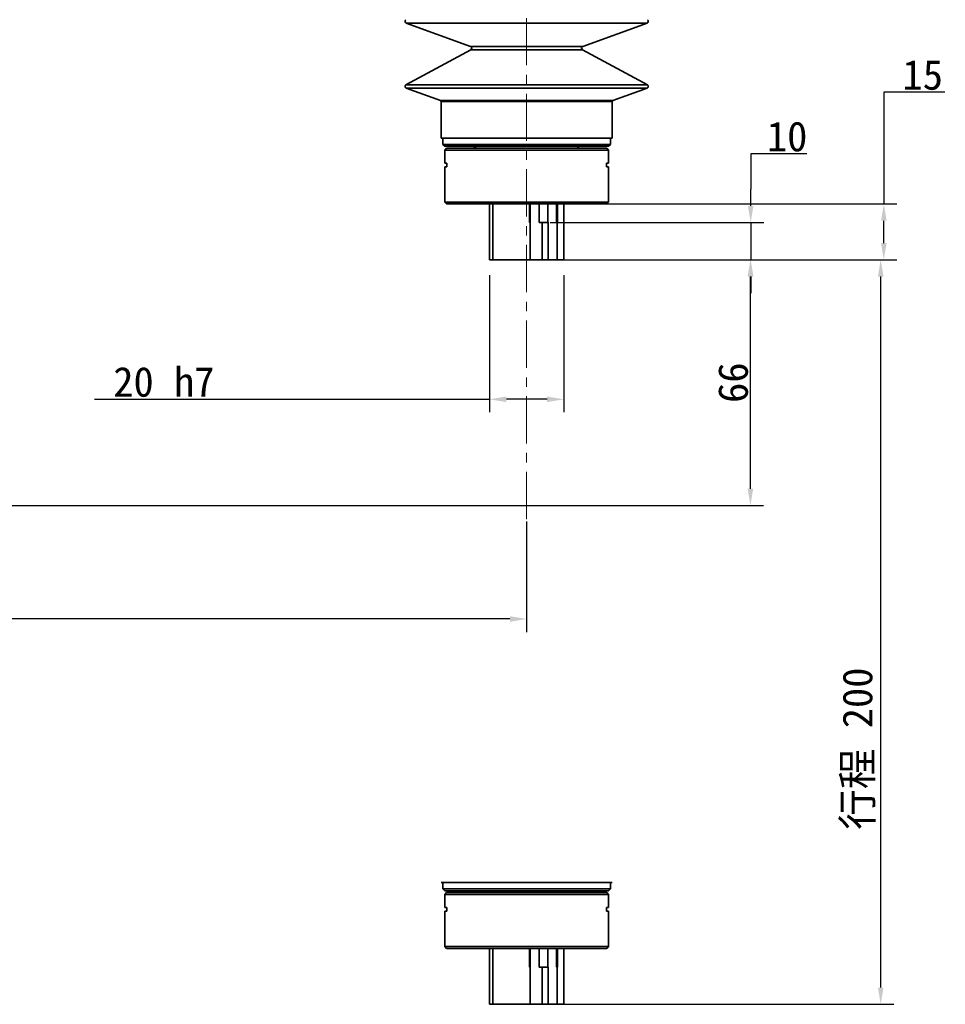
# Model space of a CAD drawing. Header units: millimetres. Extents: x 2633 to 6460, y 1296 to 5553.
# Tile 27 of 29: x 4961 to 5210, y 4038 to 4302. Entities that reach past the tile are written whole.
import ezdxf

# ---------------------------------------------------------------- set-up
doc = ezdxf.new("R2010")
doc.units = ezdxf.units.MM
doc.header["$PDSIZE"] = -1
doc.linetypes.add('CENTER', pattern=[10.16, 6.35, -1.27, 1.27, -1.27])
doc.linetypes.add('CENTERX2', pattern=[20.32, 12.7, -2.54, 2.54, -2.54])
doc.layers.add('中心线层', color=1, linetype='CENTER')
doc.layers.add('标注层', color=7, linetype='Continuous')
doc.dimstyles.new('ISO-25(3)', dxfattribs={"dimtxt": 8, "dimasz": 4.5, "dimexe": 3.5, "dimexo": 0.625, "dimtad": 1, "dimtoh": 1, "dimdec": 1, "dimtxsty": 'Standard', "dimcen": 2.5, "dimclrd": 4, "dimclre": 4, "dimclrt": 3, "dimadec": 0, "dimazin": 0, "dimtfac": 1, "dimtdec": 1, "dimtmove": 1, "dimatfit": 3, "dimfxl": 1, "dimarcsym": 0})

# ---------------------------------------------------------------- blocks, each defined once
blk = doc.blocks.new('_D')
at = {"layer": 'Defpoints', "color": 0, "transparency": 16777216}
for p in [(5081.79, 4746.06), (4012.4, 4171.57), (4172.67, 4171.57)]:
    blk.add_point(p, dxfattribs=at)
at = {"layer": '标注层', "color": 4, "lineweight": -2, "transparency": 16777216}
for p, q in [((5081.16, 4746.06), (4008.9, 4746.06)), ((4012.4, 4741.56), (4012.4, 4176.07)), ((4172.05, 4171.57), (4008.9, 4171.57))]:
    blk.add_line(p, q, dxfattribs=at)
at = {"layer": '标注层', "color": 4, "transparency": 16777216}
for points in [[(4011.65, 4741.56), (4013.15, 4741.56), (4012.4, 4746.06)], [(4011.65, 4176.07), (4013.15, 4176.07), (4012.4, 4171.57)]]:
    blk.add_solid(points, dxfattribs=at)
at = {"layer": '标注层', "color": 3, "transparency": 16777216, "insert": (4002.44, 4500.69), "char_height": 8, "attachment_point": 2, "rotation": 90}
blk.add_mtext('574,5', dxfattribs=at)
blk = doc.blocks.new('_D_4')
at = {"layer": 'Defpoints', "color": 0, "transparency": 16777216}
for p in [(4727.64, 4323.99), (5097.67, 4167.9), (4727.64, 4141.08)]:
    blk.add_point(p, dxfattribs=at)
at = {"layer": '标注层', "color": 4, "lineweight": -2, "transparency": 16777216}
for p, q in [((4727.64, 4323.37), (4727.64, 4137.58)), ((5097.67, 4167.28), (5097.67, 4137.58)), ((5093.17, 4141.08), (4732.14, 4141.08))]:
    blk.add_line(p, q, dxfattribs=at)
at = {"layer": '标注层', "color": 4, "transparency": 16777216}
for points in [[(4732.14, 4141.83), (4732.14, 4140.33), (4727.64, 4141.08)], [(5093.17, 4141.83), (5093.17, 4140.33), (5097.67, 4141.08)]]:
    blk.add_solid(points, dxfattribs=at)
at = {"layer": '标注层', "color": 3, "transparency": 16777216, "insert": (4914.1, 4149.71), "char_height": 8, "attachment_point": 2}
blk.add_mtext('370', dxfattribs=at)
blk = doc.blocks.new('*D28')
at = {"color": 4, "lineweight": -2, "transparency": 16777216}
for p, q in [((5210.03, 4282.58), (5193.61, 4282.58)), ((5193.61, 4282.58), (5193.61, 4252.57)), ((5108.3, 4252.57), (5197.11, 4252.57)), ((5193.61, 4242.07), (5193.61, 4248.07)), ((5106.46, 4237.57), (5197.11, 4237.57))]:
    blk.add_line(p, q, dxfattribs=at)
at = {"color": 4, "transparency": 16777216}
for points in [[(5192.86, 4248.07), (5194.36, 4248.07), (5193.61, 4252.57)], [(5192.86, 4242.07), (5194.36, 4242.07), (5193.61, 4237.57)]]:
    blk.add_solid(points, dxfattribs=at)
at = {"layer": 'Defpoints', "color": 0, "transparency": 16777216}
for p in [(5107.67, 4252.57), (5193.61, 4252.57), (5105.83, 4237.57)]:
    blk.add_point(p, dxfattribs=at)
at = {"color": 3, "transparency": 16777216, "insert": (5204.07, 4287.2), "char_height": 8, "attachment_point": 5}
blk.add_mtext('15', dxfattribs=at)
blk = doc.blocks.new('*D29')
at = {"color": 4, "lineweight": -2, "transparency": 16777216}
for p, q in [((5087.72, 4233.42), (5087.72, 4196.6)), ((5107.67, 4233.42), (5107.67, 4196.6)), ((4981.59, 4200.1), (5087.72, 4200.1)), ((5103.17, 4200.1), (5092.22, 4200.1))]:
    blk.add_line(p, q, dxfattribs=at)
at = {"color": 4, "transparency": 16777216}
for points in [[(5092.22, 4200.85), (5092.22, 4199.35), (5087.72, 4200.1)], [(5103.17, 4200.85), (5103.17, 4199.35), (5107.67, 4200.1)]]:
    blk.add_solid(points, dxfattribs=at)
at = {"layer": 'Defpoints', "color": 0, "transparency": 16777216}
for p in [(5087.72, 4234.05), (5107.67, 4234.05), (5087.72, 4200.1)]:
    blk.add_point(p, dxfattribs=at)
at = {"color": 3, "transparency": 16777216, "insert": (5000.22, 4204.73), "char_height": 8, "attachment_point": 5}
blk.add_mtext('20 h7', dxfattribs=at)
blk = doc.blocks.new('*D30')
at = {"color": 4, "lineweight": -2, "transparency": 16777216}
for p, q in [((5172.93, 4266.03), (5157.85, 4266.03)), ((5157.85, 4266.03), (5157.85, 4256.57)), ((5157.85, 4252.07), (5157.85, 4256.57)), ((5103.95, 4247.57), (5161.35, 4247.57)), ((5157.85, 4247.57), (5157.85, 4237.57)), ((5108.3, 4237.57), (5161.35, 4237.57)), ((5157.85, 4233.07), (5157.85, 4228.57))]:
    blk.add_line(p, q, dxfattribs=at)
at = {"color": 4, "transparency": 16777216}
for points in [[(5157.1, 4252.07), (5158.6, 4252.07), (5157.85, 4247.57)], [(5157.1, 4233.07), (5158.6, 4233.07), (5157.85, 4237.57)]]:
    blk.add_solid(points, dxfattribs=at)
at = {"layer": 'Defpoints', "color": 0, "transparency": 16777216}
for p in [(5103.32, 4247.57), (5107.67, 4237.57), (5157.85, 4237.57)]:
    blk.add_point(p, dxfattribs=at)
at = {"color": 3, "transparency": 16777216, "insert": (5167.64, 4270.66), "char_height": 8, "attachment_point": 5}
blk.add_mtext('10', dxfattribs=at)
blk = doc.blocks.new('*D31')
at = {"color": 4, "lineweight": -2, "transparency": 16777216}
for p, q in [((5099.22, 4237.57), (5196.28, 4237.57)), ((5192.78, 4042.07), (5192.78, 4233.07)), ((5099.22, 4037.57), (5196.28, 4037.57))]:
    blk.add_line(p, q, dxfattribs=at)
at = {"color": 4, "transparency": 16777216}
for points in [[(5192.03, 4233.07), (5193.53, 4233.07), (5192.78, 4237.57)], [(5192.03, 4042.07), (5193.53, 4042.07), (5192.78, 4037.57)]]:
    blk.add_solid(points, dxfattribs=at)
at = {"layer": 'Defpoints', "color": 0, "transparency": 16777216}
for p in [(5098.6, 4237.57), (5192.78, 4237.57), (5098.6, 4037.57)]:
    blk.add_point(p, dxfattribs=at)
at = {"color": 3, "transparency": 16777216, "insert": (5186.97, 4106.25), "char_height": 8, "attachment_point": 5, "rotation": 90}
blk.add_mtext('{\\fSimSun|b0|i0|c134|p2;行程 }200', dxfattribs=at)
blk = doc.blocks.new('*D106')
at = {"color": 4, "lineweight": -2, "transparency": 16777216}
for p, q in [((5098.27, 4237.57), (5161.27, 4237.57)), ((5157.77, 4176.07), (5157.77, 4233.07)), ((4357.3, 4171.57), (5161.27, 4171.57))]:
    blk.add_line(p, q, dxfattribs=at)
at = {"color": 4, "transparency": 16777216}
for points in [[(5157.02, 4233.07), (5158.52, 4233.07), (5157.77, 4237.57)], [(5157.02, 4176.07), (5158.52, 4176.07), (5157.77, 4171.57)]]:
    blk.add_solid(points, dxfattribs=at)
at = {"layer": 'Defpoints', "color": 0, "transparency": 16777216}
for p in [(5097.64, 4237.57), (5157.77, 4237.57), (4356.67, 4171.57)]:
    blk.add_point(p, dxfattribs=at)
at = {"color": 3, "transparency": 16777216, "insert": (5153.15, 4204.57), "char_height": 8, "attachment_point": 5, "rotation": 90}
blk.add_mtext('66', dxfattribs=at)

msp = doc.modelspace()

# ---------------------------------------------------------------- linework, layer by layer
at = {"linetype": 'Continuous', "lineweight": 35}
for p, q in [((5065.32, 4301.17), (5082.62, 4294.92)), ((5130.02, 4301.17), (5065.32, 4301.17)), ((5112.72, 4294.92), (5130.02, 4301.17)), ((5082.69, 4294.01), (5065.25, 4284.56)), ((5082.62, 4294.92), (5112.72, 4294.92)), ((5112.65, 4294.01), (5082.69, 4294.01)), ((5130.09, 4284.56), (5112.65, 4294.01)), ((5065.25, 4284.56), (5130.09, 4284.56)), ((5065.32, 4283.65), (5074.51, 4280.33)), ((5130.02, 4283.65), (5065.32, 4283.65)), ((5120.84, 4280.33), (5130.02, 4283.65)), ((5074.51, 4280.33), (5120.84, 4280.33)), ((5074.67, 4280.09), (5074.67, 4270.27)), ((5120.67, 4280.09), (5074.67, 4280.09)), ((5120.67, 4270.27), (5120.67, 4280.09)), ((5074.67, 4270.27), (5120.67, 4270.27)), ((5075.17, 4270.27), (5075.17, 4268.57)), ((5120.17, 4268.57), (5120.17, 4270.27)), ((5075.17, 4268.57), (5075.67, 4268.07)), ((5075.17, 4268.57), (5120.17, 4268.57)), ((5075.67, 4268.07), (5119.67, 4268.07)), ((5076.17, 4267.57), (5075.67, 4267.07)), ((5075.67, 4267.07), (5075.67, 4263.57)), ((5119.67, 4267.07), (5075.67, 4267.07)), ((5076.17, 4267.57), (5119.17, 4267.57)), ((5119.67, 4267.07), (5119.17, 4267.57)), ((5119.67, 4268.07), (5120.17, 4268.57)), ((5119.67, 4263.57), (5119.67, 4267.07)), ((5075.67, 4263.57), (5076.25, 4263.57)), ((5075.67, 4262.57), (5075.67, 4253.07)), ((5075.67, 4262.57), (5076.25, 4262.57)), ((5076.25, 4262.57), (5076.25, 4263.57)), ((5119.1, 4263.57), (5119.67, 4263.57)), ((5119.1, 4263.57), (5119.1, 4262.57)), ((5119.1, 4262.57), (5119.67, 4262.57)), ((5119.67, 4253.07), (5119.67, 4262.57)), ((5075.67, 4253.07), (5076.17, 4252.57)), ((5075.67, 4253.07), (5119.67, 4253.07)), ((5119.17, 4252.57), (5076.17, 4252.57)), ((5087.67, 4252.57), (5087.67, 4237.57)), ((5087.67, 4252.57), (5087.67, 4237.57)), ((5087.72, 4237.57), (5087.72, 4252.57)), ((5088.59, 4252.57), (5088.59, 4237.57)), ((5098.4, 4247.57), (5098.4, 4252.57)), ((5098.61, 4247.57), (5098.61, 4252.57)), ((5101.02, 4252.57), (5101.02, 4247.57)), ((5103.32, 4247.57), (5103.32, 4252.57)), ((5105.73, 4252.57), (5105.73, 4247.57)), ((5105.95, 4252.57), (5105.95, 4247.57)), ((5107.67, 4237.57), (5107.67, 4252.57)), ((5107.67, 4237.57), (5107.67, 4252.57)), ((5119.17, 4252.57), (5119.67, 4253.07)), ((5098.6, 4247.57), (5098.4, 4247.57)), ((5098.6, 4237.57), (5098.6, 4247.57)), ((5098.6, 4247.57), (5098.61, 4247.57)), ((5101.02, 4247.57), (5101.85, 4247.57)), ((5101.85, 4247.57), (5101.85, 4237.57)), ((5103.45, 4247.57), (5101.85, 4247.57)), ((5103.45, 4237.57), (5103.45, 4247.57)), ((5105.73, 4247.57), (5105.83, 4247.57)), ((5105.83, 4247.57), (5105.83, 4237.57)), ((5105.95, 4247.57), (5105.83, 4247.57)), ((5087.72, 4237.57), (5087.67, 4237.57)), ((5088.59, 4237.57), (5087.72, 4237.57)), ((5098.6, 4237.57), (5088.59, 4237.57)), ((5101.85, 4237.57), (5098.6, 4237.57)), ((5103.45, 4237.57), (5101.85, 4237.57)), ((5105.83, 4237.57), (5103.45, 4237.57)), ((5107.67, 4237.57), (5105.83, 4237.57)), ((5074.67, 4070.27), (5120.67, 4070.27)), ((5075.17, 4070.27), (5075.17, 4068.57)), ((5075.17, 4068.57), (5075.67, 4068.07)), ((5075.17, 4068.57), (5120.17, 4068.57)), ((5119.67, 4068.07), (5120.17, 4068.57)), ((5120.17, 4068.57), (5120.17, 4070.27)), ((5075.67, 4068.07), (5119.67, 4068.07)), ((5076.17, 4067.57), (5075.67, 4067.07)), ((5075.67, 4067.07), (5075.67, 4063.57)), ((5119.67, 4067.07), (5075.67, 4067.07)), ((5076.17, 4067.57), (5119.17, 4067.57)), ((5119.67, 4067.07), (5119.17, 4067.57)), ((5119.67, 4063.57), (5119.67, 4067.07)), ((5075.67, 4063.57), (5076.25, 4063.57)), ((5076.25, 4062.57), (5076.25, 4063.57)), ((5119.1, 4063.57), (5119.67, 4063.57)), ((5119.1, 4063.57), (5119.1, 4062.57)), ((5075.67, 4062.57), (5075.67, 4053.07)), ((5075.67, 4062.57), (5076.25, 4062.57)), ((5119.1, 4062.57), (5119.67, 4062.57)), ((5119.67, 4053.07), (5119.67, 4062.57)), ((5075.67, 4053.07), (5076.17, 4052.57)), ((5075.67, 4053.07), (5119.67, 4053.07)), ((5119.17, 4052.57), (5076.17, 4052.57)), ((5087.67, 4052.57), (5087.67, 4037.57)), ((5087.67, 4052.57), (5087.67, 4037.57)), ((5087.72, 4037.57), (5087.72, 4052.57)), ((5088.59, 4052.57), (5088.59, 4037.57)), ((5098.4, 4047.57), (5098.4, 4052.57)), ((5098.61, 4047.57), (5098.61, 4052.57)), ((5101.02, 4052.57), (5101.02, 4047.57)), ((5103.32, 4047.57), (5103.32, 4052.57)), ((5105.73, 4052.57), (5105.73, 4047.57)), ((5105.95, 4052.57), (5105.95, 4047.57)), ((5107.67, 4037.57), (5107.67, 4052.57)), ((5107.67, 4037.57), (5107.67, 4052.57)), ((5119.17, 4052.57), (5119.67, 4053.07)), ((5098.6, 4047.57), (5098.4, 4047.57)), ((5098.6, 4037.57), (5098.6, 4047.57)), ((5098.6, 4047.57), (5098.61, 4047.57)), ((5101.02, 4047.57), (5101.85, 4047.57)), ((5101.85, 4047.57), (5101.85, 4037.57)), ((5103.45, 4047.57), (5101.85, 4047.57)), ((5103.45, 4037.57), (5103.45, 4047.57)), ((5105.73, 4047.57), (5105.83, 4047.57)), ((5105.83, 4047.57), (5105.83, 4037.57)), ((5105.95, 4047.57), (5105.83, 4047.57)), ((5087.72, 4037.57), (5087.67, 4037.57)), ((5088.59, 4037.57), (5087.72, 4037.57)), ((5098.6, 4037.57), (5088.59, 4037.57)), ((5101.85, 4037.57), (5098.6, 4037.57)), ((5103.45, 4037.57), (5101.85, 4037.57)), ((5105.83, 4037.57), (5103.45, 4037.57)), ((5107.67, 4037.57), (5105.83, 4037.57))]:
    msp.add_line(p, q, dxfattribs=at)
for centre, radius, start, end in [((5065.49, 4301.64), 0.5, 118.4707, 250.1551), ((5129.85, 4301.64), 0.5, 289.8449, 61.5293), ((5082.45, 4294.45), 0.5, 298.4707, 70.1551), ((5112.89, 4294.45), 0.5, 109.8449, 241.5293), ((5065.49, 4284.12), 0.5, 118.4707, 250.1551), ((5129.85, 4284.12), 0.5, 289.8449, 61.5293), ((5074.42, 4280.09), 0.25, 0, 70.1551), ((5120.92, 4280.09), 0.25, 109.8449, 180), ((5083.17, 4268.57), 1, 270, 330), ((5112.17, 4268.57), 1, 210, 270), ((5083.17, 4068.57), 1, 270, 330), ((5112.17, 4068.57), 1, 210, 270)]:
    msp.add_arc(centre, radius, start, end, dxfattribs=at)
at = {"layer": '中心线层', "color": 4, "linetype": 'CENTERX2', "lineweight": 18}
msp.add_line((5097.67, 4167.9), (5097.67, 4474.91), dxfattribs=at)

# ---------------------------------------------------------------- dimensions: what is measured, and where the dimension line sits
dim = msp.add_linear_dim(base=(5193.61, 4252.57), p1=(5105.83, 4237.57), p2=(5107.67, 4252.57), angle=90, dimstyle='ISO-25(3)')
dim.commit()
dim.dimension.update_dxf_attribs({"geometry": '*D28', "text_midpoint": (5198.62, 4282.58), "dimtype": 160})
for base, p1, p2, text, picture, middle in [((5157.85, 4237.57), (5103.32, 4247.57), (5107.67, 4237.57), '10', '*D30', (5165.65, 4266.03)), ((5192.78, 4237.57), (5098.6, 4037.57), (5098.6, 4237.57), '{\\fSimSun|b0|i0|c134|p2;行程 }<>', '*D31', (5192.78, 4106.25))]:
    dim = msp.add_linear_dim(base=base, p1=p1, p2=p2, angle=90, text=text, dimstyle='ISO-25(3)')
    dim.commit()
    dim.dimension.update_dxf_attribs({"geometry": picture, "text_midpoint": middle, "dimtype": 160})
dim = msp.add_linear_dim(base=(5157.77, 4237.57), p1=(4356.67, 4171.57), p2=(5097.64, 4237.57), angle=90, dimstyle='ISO-25(3)')
dim.commit()
dim.dimension.update_dxf_attribs({"geometry": '*D106', "text_midpoint": (5153.15, 4204.57)})
dim = msp.add_linear_dim(base=(5087.72, 4200.1), p1=(5107.67, 4234.05), p2=(5087.72, 4234.05), text='20 h7', dimstyle='ISO-25(3)')
dim.commit()
dim.dimension.update_dxf_attribs({"geometry": '*D29', "text_midpoint": (5000.22, 4200.1), "dimtype": 160})
at = {"layer": '标注层'}
dim = msp.add_linear_dim(base=(4012.4, 4171.57), p1=(5081.79, 4746.06), p2=(4172.67, 4171.57), angle=90, dimstyle='ISO-25(3)', dxfattribs=at)
dim.commit()
dim.dimension.update_dxf_attribs({"geometry": '_D', "text_midpoint": (4012.4, 4500.69), "dimtype": 160})
dim = msp.add_linear_dim(base=(4727.64, 4141.08), p1=(5097.67, 4167.9), p2=(4727.64, 4323.99), dimstyle='ISO-25(3)', dxfattribs=at)
dim.commit()
dim.dimension.update_dxf_attribs({"geometry": '_D_4', "text_midpoint": (4914.1, 4141.08), "dimtype": 160})

doc.saveas('drawing.dxf')
